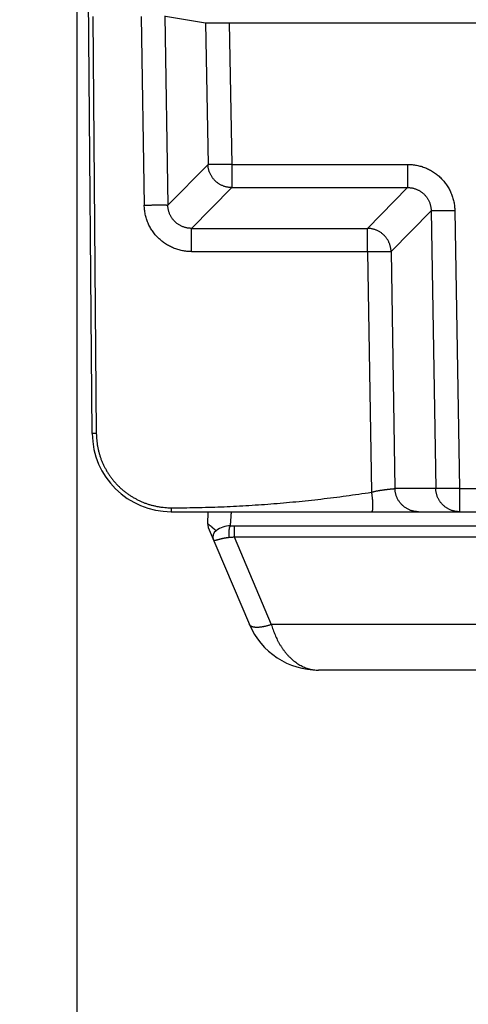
# Model space of a CAD drawing. Header units: inches. Extents: x 0 to 34, y 0 to 22.
# Tile 3 of 80: x 15.055 to 15.623, y 2.956 to 4.205. Entities that reach past the tile are written whole.
import ezdxf

# ---------------------------------------------------------------- set-up
doc = ezdxf.new("R2010")
doc.units = ezdxf.units.IN
doc.header["$LTSCALE"] = 1.87
doc.header["$MEASUREMENT"] = 0
doc.layers.get('0').update_dxf_attribs({"linetype": 'CONTINUOUS'})
doc.layers.add('DIMENSIONS', color=7, linetype='CONTINUOUS')
doc.styles.get("Standard").update_dxf_attribs({"font": 'txt', "width": 0.8})
doc.dimstyles.new('DIMSTYLE_1', dxfattribs={"dimtxt": 0.125, "dimasz": 0.18, "dimexe": 0.18, "dimexo": 0.0625, "dimgap": 0.09, "dimtad": 0, "dimtih": 1, "dimtoh": 1, "dimdec": 3, "dimzin": 4, "dimdsep": 46, "dimtxsty": 'STANDARD', "dimblk": '_FILLED', "dimblk1": '_FILLED', "dimblk2": '_FILLED', "dimcen": 0.09, "dimadec": 0, "dimazin": 0, "dimtp": 0.01, "dimtm": 0.01, "dimtfac": 1, "dimtdec": 3, "dimtofl": 0, "dimtmove": 0, "dimatfit": 3, "dimldrblk": '_FILLED', "dimfxl": 1, "dimtolj": 1, "dimtzin": 4, "dimarcsym": 0})

# ---------------------------------------------------------------- blocks, each defined once
blk = doc.blocks.new('*D15')
at = {"layer": 'DIMENSIONS', "color": 2, "linetype": 'CONTINUOUS'}
blk.add_line((16.8618, 3.7971), (16.8618, 2.6892), dxfattribs=at)
at = {"layer": 'DIMENSIONS', "color": 2, "linetype": 'CONTINUOUS', "width": 0.8}
for s, p in [(']', (16.9243, 2.5267)), ('44.06', (16.9243, 2.0267)), ('[', (16.9243, 1.9267)), ('1.734', (16.9243, 1.3017))]:
    blk.add_text(s, height=0.125, rotation=90, dxfattribs=at).set_placement(p)
blk = doc.blocks.new('_FILLED')
at = {"color": 0, "linetype": 'BYBLOCK'}
blk.add_solid([(0, 0), (-1, 0.1736), (-1, -0.1736)], dxfattribs=at)
blk = doc.blocks.new('*D17')
at = {"layer": 'DIMENSIONS', "color": 2, "linetype": 'CONTINUOUS'}
blk.add_line((15.1273, 5.8359), (15.1273, 2.6892), dxfattribs=at)
at = {"layer": 'DIMENSIONS', "color": 2, "linetype": 'CONTINUOUS', "width": 0.8}
for s, p in [(']', (15.1898, 2.5267)), ('0', (15.1898, 2.4267)), ('[', (15.1898, 2.3267)), ('.000', (15.1898, 1.8017))]:
    blk.add_text(s, height=0.125, rotation=90, dxfattribs=at).set_placement(p)

msp = doc.modelspace()

# ---------------------------------------------------------------- linework, layer by layer
at = {"color": 7, "linetype": 'CONTINUOUS'}
for p, q in [((15.1467, 3.6798), (15.1272, 5.9062)), ((15.2385, 4.2096), (15.2425, 3.9696)), ((15.2394, 4.2094), (15.2903, 4.201)), ((15.1472, 4.2087), (15.1518, 3.6798)), ((15.2086, 4.2087), (15.2125, 3.9696)), ((15.2903, 4.201), (15.2933, 4.0213)), ((15.3203, 4.2007), (15.3233, 4.0213)), ((15.3203, 4.2007), (18.4033, 4.2007)), ((15.2933, 4.0213), (15.2425, 3.9696)), ((15.3233, 4.0213), (15.3233, 3.9919)), ((15.3233, 4.0213), (15.5462, 4.0213)), ((15.5462, 4.0213), (15.5462, 3.9919)), ((15.3233, 3.9919), (15.2724, 3.9401)), ((15.3233, 3.9919), (15.5462, 3.9919)), ((15.4953, 3.9401), (15.5462, 3.9919)), ((15.5252, 3.9107), (15.5761, 3.9624)), ((15.5761, 3.9624), (15.5819, 3.6102)), ((15.606, 3.9624), (15.6119, 3.6102)), ((15.2724, 3.9107), (15.2724, 3.9401)), ((15.2724, 3.9401), (15.4953, 3.9401)), ((15.4953, 3.9107), (15.4953, 3.9401)), ((15.2724, 3.9107), (15.4953, 3.9107)), ((15.4953, 3.9107), (15.5003, 3.6054)), ((15.5252, 3.9107), (15.5302, 3.6102)), ((15.5819, 3.6102), (15.5302, 3.6102)), ((15.6119, 3.6102), (15.6119, 3.5807)), ((15.6119, 3.6102), (15.6343, 3.6102)), ((15.2466, 3.5857), (15.2466, 3.5807)), ((15.2466, 3.5807), (15.649, 3.5807)), ((15.2929, 3.5649), (15.2934, 3.5807)), ((15.2937, 3.5607), (15.3459, 3.4376)), ((15.3218, 3.5627), (18.4018, 3.5627)), ((15.3263, 3.5627), (15.3263, 3.5488)), ((15.3263, 3.5488), (15.3735, 3.4376)), ((15.3263, 3.5488), (18.3973, 3.5488)), ((18.2902, 3.3797), (15.4333, 3.3797))]:
    msp.add_line(p, q, dxfattribs=at)
for centre, radius, start, end in [((15.2466, 3.6807), 0.1, 180.5, 270), ((15.3029, 3.5646), 0.01, 178, 203), ((15.3218, 3.5327), 0.03, 90, 127.3167), ((15.3096, 3.5486), 0.01, 127.3169, 203), ((15.4333, 3.4747), 0.095, 202.9827, 270)]:
    msp.add_arc(centre, radius, start, end, dxfattribs=at)
for points, knots in [([(15.2903, 4.201), (15.2904, 4.201), (15.2905, 4.201), (15.2907, 4.2009), (15.2911, 4.2009), (15.2915, 4.2009), (15.2921, 4.2009), (15.2927, 4.2009), (15.2935, 4.2009), (15.2943, 4.2009), (15.2952, 4.2008), (15.2962, 4.2008), (15.2973, 4.2008), (15.2984, 4.2008), (15.2997, 4.2008), (15.301, 4.2008), (15.3023, 4.2008), (15.3038, 4.2008), (15.3052, 4.2008), (15.3068, 4.2008), (15.3084, 4.2007), (15.31, 4.2007), (15.3117, 4.2007), (15.3133, 4.2007), (15.3151, 4.2007), (15.3168, 4.2007), (15.3185, 4.2007), (15.3197, 4.2007), (15.3203, 4.2007)], [0, 0, 0, 0, 0.004796, 0.012981, 0.024521, 0.03937, 0.057513, 0.078866, 0.103328, 0.130876, 0.161394, 0.194728, 0.230832, 0.269584, 0.310783, 0.35433, 0.400127, 0.44794, 0.497596, 0.549031, 0.601995, 0.656251, 0.711745, 0.768237, 0.825444, 0.883292, 0.941577, 1, 1, 1, 1]), ([(15.3233, 4.0213), (15.3227, 4.0213), (15.3216, 4.0213), (15.3199, 4.0213), (15.3182, 4.0213), (15.3166, 4.0212), (15.3149, 4.0212), (15.3133, 4.0212), (15.3118, 4.0212), (15.3102, 4.0212), (15.3087, 4.0212), (15.3073, 4.0212), (15.3059, 4.0212), (15.3045, 4.0211), (15.3033, 4.0211), (15.302, 4.0211), (15.3009, 4.0211), (15.2998, 4.0212), (15.2988, 4.0212), (15.2978, 4.0212), (15.297, 4.0212), (15.2962, 4.0212), (15.2955, 4.0212), (15.2949, 4.0212), (15.2944, 4.0212), (15.294, 4.0213), (15.2937, 4.0213), (15.2935, 4.0213), (15.2933, 4.0213), (15.2933, 4.0213)], [0, 0, 0, 0, 0.056188, 0.112209, 0.167905, 0.223106, 0.277621, 0.331251, 0.383825, 0.435188, 0.485175, 0.53363, 0.5804, 0.625331, 0.668286, 0.709129, 0.747729, 0.783967, 0.817726, 0.848901, 0.877393, 0.903113, 0.92598, 0.945922, 0.962877, 0.976795, 0.987634, 0.995369, 1, 1, 1, 1]), ([(15.3233, 3.9919), (15.3227, 3.9919), (15.3215, 3.9919), (15.3198, 3.9921), (15.3181, 3.9923), (15.3164, 3.9927), (15.3148, 3.9931), (15.3131, 3.9937), (15.3115, 3.9943), (15.31, 3.995), (15.3084, 3.9958), (15.307, 3.9967), (15.3056, 3.9977), (15.3042, 3.9988), (15.3029, 3.9999), (15.3017, 4.0011), (15.3005, 4.0024), (15.2994, 4.0037), (15.2984, 4.0051), (15.2975, 4.0066), (15.2967, 4.0081), (15.2959, 4.0097), (15.2952, 4.0112), (15.2947, 4.0129), (15.2942, 4.0145), (15.2938, 4.0162), (15.2935, 4.0179), (15.2934, 4.0196), (15.2933, 4.0208), (15.2933, 4.0213)], [0, 0, 0, 0, 0.036948, 0.073907, 0.110896, 0.147917, 0.184961, 0.222005, 0.259046, 0.296092, 0.333143, 0.370199, 0.407259, 0.444318, 0.481378, 0.518439, 0.5555, 0.59256, 0.629619, 0.666675, 0.703728, 0.740778, 0.777825, 0.814867, 0.851904, 0.888936, 0.925963, 0.962984, 1, 1, 1, 1]), ([(15.5462, 4.0213), (15.5471, 4.0213), (15.5491, 4.0213), (15.5519, 4.0211), (15.5548, 4.0207), (15.5577, 4.0203), (15.5605, 4.0196), (15.5633, 4.0189), (15.5661, 4.018), (15.5688, 4.0169), (15.5715, 4.0158), (15.5741, 4.0145), (15.5766, 4.0131), (15.5791, 4.0115), (15.5815, 4.0099), (15.5838, 4.0081), (15.586, 4.0062), (15.5882, 4.0042), (15.5902, 4.0021), (15.5921, 3.9999), (15.5939, 3.9976), (15.5956, 3.9953), (15.5972, 3.9928), (15.5987, 3.9903), (15.6, 3.9877), (15.6012, 3.9851), (15.6023, 3.9823), (15.6033, 3.9796), (15.6041, 3.9768), (15.6047, 3.9739), (15.6053, 3.9711), (15.6057, 3.9682), (15.6059, 3.9653), (15.606, 3.9634), (15.606, 3.9624)], [0, 0, 0, 0, 0.03087, 0.061861, 0.092953, 0.124125, 0.155354, 0.186619, 0.217898, 0.249168, 0.280429, 0.311706, 0.343005, 0.374299, 0.405575, 0.436852, 0.468145, 0.499443, 0.530733, 0.562021, 0.593318, 0.624633, 0.655968, 0.687307, 0.71862, 0.749918, 0.781248, 0.812624, 0.844014, 0.875385, 0.906703, 0.937932, 0.969042, 1, 1, 1, 1]), ([(15.5462, 3.9919), (15.5468, 3.9919), (15.5479, 3.9919), (15.5496, 3.9917), (15.5513, 3.9915), (15.553, 3.9912), (15.5547, 3.9907), (15.5563, 3.9902), (15.5579, 3.9896), (15.5595, 3.9888), (15.561, 3.988), (15.5625, 3.9871), (15.5639, 3.9862), (15.5653, 3.9851), (15.5666, 3.984), (15.5678, 3.9828), (15.5689, 3.9815), (15.57, 3.9802), (15.571, 3.9788), (15.5719, 3.9773), (15.5728, 3.9758), (15.5735, 3.9742), (15.5742, 3.9726), (15.5747, 3.971), (15.5752, 3.9693), (15.5756, 3.9676), (15.5758, 3.9659), (15.576, 3.9642), (15.5761, 3.963), (15.5761, 3.9624)], [0, 0, 0, 0, 0.03716, 0.074264, 0.111315, 0.14832, 0.185285, 0.222214, 0.259115, 0.295992, 0.332854, 0.369704, 0.406551, 0.4434, 0.480257, 0.517127, 0.554017, 0.590933, 0.627879, 0.664861, 0.701884, 0.738952, 0.776073, 0.813248, 0.850479, 0.887769, 0.925118, 0.962528, 1, 1, 1, 1]), ([(15.2125, 3.9696), (15.2131, 3.9696), (15.2142, 3.9696), (15.2159, 3.9697), (15.2175, 3.9697), (15.2192, 3.9697), (15.2208, 3.9697), (15.2224, 3.9698), (15.224, 3.9698), (15.2255, 3.9698), (15.227, 3.9698), (15.2285, 3.9698), (15.2299, 3.9698), (15.2312, 3.9698), (15.2325, 3.9698), (15.2337, 3.9698), (15.2349, 3.9698), (15.236, 3.9698), (15.237, 3.9698), (15.2379, 3.9698), (15.2388, 3.9698), (15.2395, 3.9698), (15.2402, 3.9698), (15.2408, 3.9697), (15.2413, 3.9697), (15.2417, 3.9697), (15.2421, 3.9697), (15.2423, 3.9696), (15.2424, 3.9696), (15.2425, 3.9696)], [0, 0, 0, 0, 0.056269, 0.112358, 0.168092, 0.223294, 0.277789, 0.331406, 0.383975, 0.435329, 0.485308, 0.533752, 0.580508, 0.62543, 0.668375, 0.709207, 0.747798, 0.784026, 0.817776, 0.848943, 0.877427, 0.903139, 0.926, 0.945936, 0.962887, 0.9768, 0.987637, 0.99537, 1, 1, 1, 1]), ([(15.2724, 3.9107), (15.2714, 3.9107), (15.2695, 3.9107), (15.2666, 3.9109), (15.2637, 3.9113), (15.2608, 3.9118), (15.258, 3.9124), (15.2551, 3.9132), (15.2524, 3.9141), (15.2497, 3.9151), (15.247, 3.9163), (15.2444, 3.9176), (15.2419, 3.919), (15.2394, 3.9205), (15.237, 3.9222), (15.2347, 3.924), (15.2325, 3.9259), (15.2304, 3.9278), (15.2283, 3.9299), (15.2264, 3.9321), (15.2246, 3.9344), (15.2229, 3.9368), (15.2213, 3.9392), (15.2199, 3.9417), (15.2185, 3.9443), (15.2173, 3.9469), (15.2162, 3.9496), (15.2153, 3.9524), (15.2145, 3.9552), (15.2138, 3.958), (15.2133, 3.9609), (15.2129, 3.9638), (15.2126, 3.9667), (15.2125, 3.9686), (15.2125, 3.9696)], [0, 0, 0, 0, 0.031249, 0.062524, 0.093799, 0.125056, 0.156301, 0.18754, 0.218771, 0.249994, 0.281211, 0.312423, 0.34363, 0.374835, 0.406039, 0.437242, 0.468446, 0.499653, 0.530862, 0.562077, 0.593296, 0.624523, 0.655757, 0.687, 0.718253, 0.749516, 0.780789, 0.812075, 0.843374, 0.874681, 0.906003, 0.937343, 0.968684, 1, 1, 1, 1]), ([(15.2724, 3.9401), (15.2718, 3.9401), (15.2706, 3.9402), (15.2689, 3.9403), (15.2672, 3.9405), (15.2655, 3.9409), (15.2638, 3.9413), (15.2622, 3.9419), (15.2606, 3.9425), (15.259, 3.9432), (15.2575, 3.944), (15.256, 3.9449), (15.2546, 3.9459), (15.2533, 3.9469), (15.252, 3.9481), (15.2508, 3.9493), (15.2496, 3.9505), (15.2485, 3.9519), (15.2475, 3.9533), (15.2466, 3.9547), (15.2458, 3.9563), (15.245, 3.9578), (15.2444, 3.9594), (15.2438, 3.961), (15.2433, 3.9627), (15.243, 3.9644), (15.2427, 3.9661), (15.2425, 3.9679), (15.2425, 3.969), (15.2425, 3.9696)], [0, 0, 0, 0, 0.037178, 0.074306, 0.111389, 0.14843, 0.185431, 0.222396, 0.259328, 0.29623, 0.333107, 0.369964, 0.40681, 0.443652, 0.480497, 0.517352, 0.554224, 0.591119, 0.628044, 0.665006, 0.702011, 0.739067, 0.776175, 0.813337, 0.850556, 0.88783, 0.925163, 0.962552, 1, 1, 1, 1]), ([(15.606, 3.9624), (15.6055, 3.9624), (15.6043, 3.9624), (15.6027, 3.9624), (15.601, 3.9623), (15.5994, 3.9623), (15.5977, 3.9623), (15.5961, 3.9623), (15.5945, 3.9623), (15.593, 3.9623), (15.5915, 3.9622), (15.5901, 3.9622), (15.5887, 3.9622), (15.5873, 3.9622), (15.586, 3.9622), (15.5848, 3.9622), (15.5837, 3.9622), (15.5826, 3.9622), (15.5816, 3.9622), (15.5806, 3.9622), (15.5798, 3.9623), (15.579, 3.9623), (15.5783, 3.9623), (15.5777, 3.9623), (15.5772, 3.9623), (15.5768, 3.9623), (15.5765, 3.9624), (15.5762, 3.9624), (15.5761, 3.9624), (15.5761, 3.9624)], [0, 0, 0, 0, 0.056269, 0.112359, 0.168092, 0.223294, 0.27779, 0.331407, 0.383976, 0.43533, 0.485308, 0.533752, 0.580509, 0.625431, 0.668376, 0.709208, 0.747799, 0.784027, 0.817777, 0.848943, 0.877427, 0.90314, 0.926, 0.945936, 0.962887, 0.976801, 0.987637, 0.99537, 1, 1, 1, 1]), ([(15.5252, 3.9107), (15.5252, 3.9113), (15.5252, 3.9124), (15.525, 3.9141), (15.5247, 3.9158), (15.5243, 3.9175), (15.5239, 3.9192), (15.5233, 3.9208), (15.5226, 3.9224), (15.5219, 3.9239), (15.521, 3.9254), (15.5201, 3.9269), (15.5191, 3.9283), (15.518, 3.9296), (15.5169, 3.9309), (15.5156, 3.9321), (15.5144, 3.9332), (15.513, 3.9343), (15.5116, 3.9353), (15.5101, 3.9362), (15.5086, 3.937), (15.507, 3.9377), (15.5054, 3.9384), (15.5038, 3.9389), (15.5021, 3.9393), (15.5004, 3.9397), (15.4987, 3.9399), (15.497, 3.9401), (15.4959, 3.9401), (15.4953, 3.9401)], [0, 0, 0, 0, 0.037009, 0.074023, 0.111043, 0.148069, 0.185099, 0.222134, 0.259174, 0.296217, 0.333264, 0.370313, 0.407365, 0.444418, 0.481473, 0.518527, 0.555582, 0.592635, 0.629687, 0.666736, 0.703783, 0.740826, 0.777866, 0.814901, 0.851931, 0.888957, 0.925977, 0.962991, 1, 1, 1, 1]), ([(15.4953, 3.9107), (15.4959, 3.9107), (15.497, 3.9107), (15.4987, 3.9107), (15.5003, 3.9108), (15.502, 3.9108), (15.5036, 3.9108), (15.5052, 3.9108), (15.5068, 3.9108), (15.5083, 3.9109), (15.5098, 3.9109), (15.5113, 3.9109), (15.5127, 3.9109), (15.514, 3.9109), (15.5153, 3.9109), (15.5165, 3.9109), (15.5177, 3.9109), (15.5188, 3.9109), (15.5198, 3.9109), (15.5207, 3.9109), (15.5216, 3.9109), (15.5223, 3.9108), (15.523, 3.9108), (15.5236, 3.9108), (15.5241, 3.9108), (15.5245, 3.9108), (15.5248, 3.9107), (15.5251, 3.9107), (15.5252, 3.9107), (15.5252, 3.9107)], [0, 0, 0, 0, 0.056279, 0.11238, 0.168125, 0.223337, 0.277843, 0.331469, 0.384047, 0.43541, 0.485395, 0.533846, 0.580608, 0.625534, 0.668482, 0.709316, 0.747907, 0.784133, 0.817883, 0.849047, 0.877525, 0.903229, 0.92608, 0.94601, 0.962954, 0.976853, 0.987668, 0.995381, 1, 1, 1, 1]), ([(15.1518, 3.6798), (15.1516, 3.6798), (15.1513, 3.6798), (15.1509, 3.6798), (15.1504, 3.6798), (15.15, 3.6798), (15.1496, 3.6798), (15.1492, 3.6798), (15.1488, 3.6798), (15.1485, 3.6798), (15.1482, 3.6798), (15.1479, 3.6798), (15.1476, 3.6798), (15.1473, 3.6798), (15.1471, 3.6798), (15.147, 3.6798), (15.1468, 3.6798), (15.1467, 3.6798), (15.1467, 3.6798), (15.1467, 3.6798), (15.1467, 3.6798)], [0, 0, 0, 0, 0.087107, 0.17355, 0.258671, 0.341824, 0.422376, 0.499714, 0.573249, 0.642423, 0.70671, 0.765621, 0.818709, 0.865569, 0.905848, 0.939241, 0.965497, 0.984426, 0.995905, 1, 1, 1, 1]), ([(15.1518, 3.6798), (15.1518, 3.6784), (15.1519, 3.6757), (15.1522, 3.6716), (15.1527, 3.6675), (15.1533, 3.6634), (15.1541, 3.6594), (15.1552, 3.6554), (15.1563, 3.6514), (15.1577, 3.6475), (15.1592, 3.6437), (15.1609, 3.6399), (15.1627, 3.6363), (15.1647, 3.6327), (15.1669, 3.6292), (15.1692, 3.6257), (15.1717, 3.6224), (15.1743, 3.6192), (15.177, 3.6161), (15.1798, 3.6132), (15.1828, 3.6103), (15.1859, 3.6076), (15.1892, 3.6051), (15.1925, 3.6027), (15.1959, 3.6004), (15.1995, 3.5983), (15.2031, 3.5963), (15.2068, 3.5945), (15.2106, 3.5928), (15.2144, 3.5913), (15.2183, 3.59), (15.2223, 3.5889), (15.2263, 3.5879), (15.2303, 3.5871), (15.2344, 3.5865), (15.2385, 3.586), (15.2426, 3.5858), (15.2453, 3.5857), (15.2466, 3.5857)], [0, 0, 0, 0, 0.027758, 0.055539, 0.083329, 0.111118, 0.138907, 0.166698, 0.194488, 0.222277, 0.250067, 0.277856, 0.305646, 0.333435, 0.361224, 0.389012, 0.416801, 0.444589, 0.472377, 0.500165, 0.527953, 0.55574, 0.583527, 0.611314, 0.639101, 0.666887, 0.694673, 0.722459, 0.750245, 0.778031, 0.805816, 0.833603, 0.861388, 0.889165, 0.91695, 0.944752, 0.972476, 1, 1, 1, 1]), ([(15.5003, 3.6054), (15.5009, 3.6056), (15.502, 3.6059), (15.5036, 3.6063), (15.5052, 3.6066), (15.5069, 3.607), (15.5085, 3.6073), (15.5101, 3.6076), (15.5116, 3.6078), (15.5132, 3.6081), (15.5147, 3.6083), (15.5161, 3.6085), (15.5175, 3.6087), (15.5189, 3.6088), (15.5202, 3.609), (15.5214, 3.6092), (15.5226, 3.6093), (15.5237, 3.6094), (15.5247, 3.6095), (15.5256, 3.6096), (15.5265, 3.6097), (15.5273, 3.6098), (15.528, 3.6099), (15.5286, 3.6099), (15.5291, 3.61), (15.5295, 3.6101), (15.5298, 3.6101), (15.53, 3.6101), (15.5302, 3.6102), (15.5302, 3.6102)], [0, 0, 0, 0, 0.055934, 0.111649, 0.167005, 0.22186, 0.276066, 0.329473, 0.381917, 0.433228, 0.483234, 0.531764, 0.578648, 0.623724, 0.666839, 0.707846, 0.746611, 0.783009, 0.816924, 0.848246, 0.876874, 0.902716, 0.92569, 0.945725, 0.962758, 0.976737, 0.98762, 0.995378, 1, 1, 1, 1]), ([(15.5602, 3.5807), (15.5596, 3.5807), (15.5584, 3.5807), (15.5567, 3.5809), (15.555, 3.5811), (15.5533, 3.5815), (15.5517, 3.5819), (15.55, 3.5824), (15.5484, 3.5831), (15.5469, 3.5838), (15.5453, 3.5846), (15.5439, 3.5855), (15.5424, 3.5865), (15.5411, 3.5876), (15.5398, 3.5887), (15.5386, 3.5899), (15.5374, 3.5912), (15.5363, 3.5925), (15.5353, 3.5939), (15.5344, 3.5954), (15.5335, 3.5969), (15.5328, 3.5985), (15.5321, 3.6), (15.5316, 3.6017), (15.5311, 3.6033), (15.5307, 3.605), (15.5305, 3.6067), (15.5303, 3.6084), (15.5302, 3.6096), (15.5302, 3.6102)], [0, 0, 0, 0, 0.037012, 0.074024, 0.111037, 0.148051, 0.185066, 0.222083, 0.259102, 0.296123, 0.333146, 0.370172, 0.4072, 0.444231, 0.481265, 0.518302, 0.555342, 0.592384, 0.62943, 0.666478, 0.703529, 0.740582, 0.777637, 0.814695, 0.851753, 0.888814, 0.925875, 0.962937, 1, 1, 1, 1]), ([(15.6119, 3.6102), (15.6113, 3.6102), (15.6102, 3.6101), (15.6085, 3.6101), (15.6068, 3.6101), (15.6052, 3.6101), (15.6036, 3.6101), (15.6019, 3.61), (15.6004, 3.61), (15.5988, 3.61), (15.5973, 3.61), (15.5959, 3.61), (15.5945, 3.61), (15.5931, 3.61), (15.5919, 3.61), (15.5906, 3.61), (15.5895, 3.61), (15.5884, 3.61), (15.5874, 3.61), (15.5865, 3.61), (15.5856, 3.61), (15.5848, 3.61), (15.5841, 3.61), (15.5835, 3.6101), (15.583, 3.6101), (15.5826, 3.6101), (15.5823, 3.6101), (15.5821, 3.6101), (15.5819, 3.6102), (15.5819, 3.6102)], [0, 0, 0, 0, 0.056173, 0.112181, 0.167871, 0.223071, 0.27759, 0.331222, 0.383798, 0.435162, 0.48515, 0.533608, 0.58038, 0.625313, 0.66827, 0.709114, 0.747717, 0.783956, 0.817717, 0.848894, 0.877387, 0.903108, 0.925976, 0.945919, 0.962876, 0.976794, 0.987633, 0.995369, 1, 1, 1, 1]), ([(15.6119, 3.5807), (15.6113, 3.5807), (15.6101, 3.5807), (15.6084, 3.5809), (15.6067, 3.5811), (15.605, 3.5815), (15.6034, 3.5819), (15.6017, 3.5824), (15.6001, 3.5831), (15.5986, 3.5838), (15.597, 3.5846), (15.5956, 3.5855), (15.5941, 3.5865), (15.5928, 3.5875), (15.5915, 3.5887), (15.5902, 3.5899), (15.5891, 3.5912), (15.588, 3.5925), (15.587, 3.5939), (15.5861, 3.5954), (15.5852, 3.5969), (15.5845, 3.5984), (15.5838, 3.6), (15.5833, 3.6017), (15.5828, 3.6033), (15.5824, 3.605), (15.5821, 3.6067), (15.582, 3.6084), (15.5819, 3.6096), (15.5819, 3.6102)], [0, 0, 0, 0, 0.03694, 0.073887, 0.110863, 0.147872, 0.184903, 0.22193, 0.258951, 0.295975, 0.333003, 0.370036, 0.407074, 0.444112, 0.481153, 0.518198, 0.555245, 0.592296, 0.629349, 0.666405, 0.703464, 0.740525, 0.777589, 0.814654, 0.851721, 0.88879, 0.925859, 0.962929, 1, 1, 1, 1]), ([(15.2466, 3.5857), (15.2572, 3.5857), (15.2782, 3.5859), (15.3097, 3.5868), (15.3413, 3.5884), (15.373, 3.5905), (15.4047, 3.5933), (15.4365, 3.5967), (15.4684, 3.6007), (15.4897, 3.6038), (15.5003, 3.6054)], [0, 0, 0, 0, 0.123731, 0.247581, 0.371709, 0.496265, 0.621312, 0.74689, 0.873088, 1, 1, 1, 1]), ([(15.5003, 3.6054), (15.5004, 3.6049), (15.5006, 3.6039), (15.5008, 3.6025), (15.501, 3.601), (15.5011, 3.5995), (15.5013, 3.5981), (15.5015, 3.5967), (15.5016, 3.5953), (15.5017, 3.594), (15.5018, 3.5927), (15.5018, 3.5914), (15.5019, 3.5902), (15.5019, 3.5891), (15.5019, 3.588), (15.5019, 3.5869), (15.5019, 3.586), (15.5018, 3.5851), (15.5018, 3.5843), (15.5017, 3.5836), (15.5016, 3.5829), (15.5015, 3.5823), (15.5013, 3.5818), (15.5012, 3.5814), (15.501, 3.5811), (15.5008, 3.5809), (15.5006, 3.5807), (15.5004, 3.5807), (15.5003, 3.5807)], [0, 0, 0, 0, 0.05951, 0.118743, 0.177489, 0.235535, 0.292674, 0.348701, 0.403417, 0.456625, 0.508139, 0.557775, 0.60536, 0.650729, 0.693727, 0.734208, 0.772041, 0.807105, 0.839297, 0.86853, 0.894741, 0.917892, 0.937987, 0.955085, 0.969343, 0.981089, 0.990952, 1, 1, 1, 1]), ([(15.3218, 3.5627), (15.3218, 3.5627), (15.3218, 3.5628), (15.3218, 3.5629), (15.3218, 3.5632), (15.3218, 3.5635), (15.3218, 3.5639), (15.3219, 3.5645), (15.3219, 3.5651), (15.322, 3.5658), (15.322, 3.5666), (15.3221, 3.5674), (15.3222, 3.5684), (15.3222, 3.5694), (15.3223, 3.5705), (15.3224, 3.5717), (15.3225, 3.573), (15.3226, 3.5743), (15.3227, 3.5757), (15.3228, 3.5771), (15.3229, 3.5786), (15.323, 3.5798), (15.323, 3.5805), (15.323, 3.5807)], [0, 0, 0, 0, 0.002691, 0.010752, 0.02415, 0.042838, 0.066757, 0.095839, 0.129998, 0.169128, 0.213095, 0.26175, 0.314964, 0.37261, 0.434493, 0.500365, 0.569999, 0.64321, 0.71977, 0.799362, 0.881661, 0.966428, 1, 1, 1, 1]), ([(15.2929, 3.5649), (15.2929, 3.565), (15.2929, 3.5651), (15.293, 3.5652), (15.2931, 3.5652), (15.2933, 3.5651), (15.2936, 3.565), (15.2939, 3.5648), (15.2943, 3.5646), (15.2947, 3.5642), (15.2952, 3.5638), (15.2958, 3.5634), (15.2964, 3.5629), (15.297, 3.5623), (15.2977, 3.5617), (15.2984, 3.5611), (15.2991, 3.5604), (15.2998, 3.5598), (15.3005, 3.5592), (15.3012, 3.5586), (15.3018, 3.5581), (15.3023, 3.5577), (15.3028, 3.5573), (15.3031, 3.557), (15.3033, 3.5568), (15.3035, 3.5566), (15.3036, 3.5566), (15.3036, 3.5566)], [0, 0, 0, 0, 0.011537, 0.020716, 0.030919, 0.045726, 0.066366, 0.093078, 0.125963, 0.16499, 0.209911, 0.260422, 0.316283, 0.377148, 0.442137, 0.509991, 0.579141, 0.647503, 0.713527, 0.775948, 0.833294, 0.883773, 0.925802, 0.95855, 0.98174, 0.995481, 1, 1, 1, 1]), ([(15.3218, 3.5627), (15.3217, 3.5627), (15.3216, 3.5627), (15.3214, 3.5626), (15.3212, 3.5624), (15.3211, 3.5622), (15.3209, 3.562), (15.3208, 3.5617), (15.3206, 3.5613), (15.3205, 3.5609), (15.3203, 3.5605), (15.3202, 3.56), (15.3201, 3.5594), (15.32, 3.5588), (15.3199, 3.5582), (15.3198, 3.5576), (15.3197, 3.5569), (15.3196, 3.5562), (15.3196, 3.5555), (15.3196, 3.5548), (15.3195, 3.554), (15.3195, 3.5533), (15.3195, 3.5525), (15.3195, 3.5518), (15.3195, 3.551), (15.3196, 3.5503), (15.3196, 3.5496), (15.3197, 3.5489), (15.3197, 3.5484), (15.3198, 3.5482)], [0, 0, 0, 0, 0.011382, 0.02389, 0.038367, 0.055332, 0.075064, 0.097686, 0.123228, 0.151653, 0.182878, 0.216783, 0.253221, 0.29202, 0.332991, 0.375925, 0.420599, 0.466778, 0.514216, 0.56266, 0.611848, 0.661513, 0.711388, 0.761201, 0.810682, 0.859564, 0.907581, 0.954477, 1, 1, 1, 1]), ([(15.3004, 3.5447), (15.3005, 3.5446), (15.3005, 3.5445), (15.3008, 3.5444), (15.3011, 3.5443), (15.3014, 3.5443), (15.3019, 3.5444), (15.3025, 3.5445), (15.3031, 3.5446), (15.3038, 3.5448), (15.3045, 3.545), (15.3054, 3.5452), (15.3063, 3.5455), (15.3073, 3.5458), (15.3083, 3.546), (15.3093, 3.5463), (15.3104, 3.5466), (15.3115, 3.5468), (15.3126, 3.5471), (15.3138, 3.5473), (15.315, 3.5475), (15.3161, 3.5477), (15.3173, 3.5479), (15.3185, 3.548), (15.3193, 3.5481), (15.3198, 3.5482)], [0, 0, 0, 0, 0.010242, 0.021995, 0.036866, 0.055706, 0.078895, 0.106582, 0.138731, 0.17517, 0.215629, 0.259752, 0.307141, 0.357369, 0.410013, 0.464678, 0.520988, 0.578625, 0.637304, 0.696722, 0.75663, 0.816892, 0.877498, 0.938511, 1, 1, 1, 1]), ([(15.3198, 3.5482), (15.3203, 3.5482), (15.3214, 3.5483), (15.323, 3.5484), (15.3246, 3.5486), (15.3257, 3.5487), (15.3263, 3.5488)], [0, 0, 0, 0, 0.242822, 0.490873, 0.743501, 1, 1, 1, 1]), ([(15.3735, 3.4376), (15.373, 3.4374), (15.3719, 3.437), (15.3704, 3.4365), (15.3688, 3.436), (15.3672, 3.4356), (15.3657, 3.4352), (15.3642, 3.4349), (15.3627, 3.4346), (15.3613, 3.4344), (15.3599, 3.4342), (15.3585, 3.434), (15.3572, 3.4339), (15.3559, 3.4339), (15.3547, 3.4339), (15.3536, 3.4339), (15.3525, 3.434), (15.3515, 3.4342), (15.3506, 3.4344), (15.3497, 3.4346), (15.3489, 3.4349), (15.3482, 3.4352), (15.3476, 3.4356), (15.347, 3.4361), (15.3465, 3.4365), (15.3462, 3.437), (15.346, 3.4374), (15.3459, 3.4376)], [0, 0, 0, 0, 0.057251, 0.113941, 0.169933, 0.225052, 0.279128, 0.331996, 0.383503, 0.433521, 0.481936, 0.52864, 0.573538, 0.616537, 0.657562, 0.696554, 0.733469, 0.768283, 0.801009, 0.831699, 0.860433, 0.887324, 0.912509, 0.936188, 0.958632, 0.980178, 1, 1, 1, 1]), ([(15.3735, 3.4376), (15.3738, 3.4365), (15.3745, 3.4342), (15.3757, 3.4309), (15.3769, 3.4276), (15.3782, 3.4244), (15.3796, 3.4212), (15.3811, 3.4181), (15.3827, 3.415), (15.3845, 3.412), (15.3863, 3.4091), (15.3882, 3.4063), (15.3902, 3.4036), (15.3924, 3.4009), (15.3946, 3.3984), (15.3969, 3.396), (15.3993, 3.3937), (15.4018, 3.3916), (15.4044, 3.3896), (15.407, 3.3878), (15.4098, 3.3861), (15.4125, 3.3847), (15.4154, 3.3834), (15.4183, 3.3822), (15.4213, 3.3813), (15.4242, 3.3806), (15.4273, 3.3801), (15.4303, 3.3798), (15.4323, 3.3797), (15.4333, 3.3797)], [0, 0, 0, 0, 0.039483, 0.078797, 0.118009, 0.157117, 0.19613, 0.235056, 0.273889, 0.312606, 0.351184, 0.389576, 0.427739, 0.465646, 0.503282, 0.540643, 0.577714, 0.614475, 0.650918, 0.687035, 0.722824, 0.758292, 0.793452, 0.828323, 0.862944, 0.897367, 0.93165, 0.965859, 1, 1, 1, 1]), ([(18.3501, 3.4376), (18.0193, 3.4376), (17.3579, 3.4376), (16.3657, 3.4376), (15.7042, 3.4376), (15.3735, 3.4376)], [0, 0, 0, 0, 0.333333, 0.666667, 1, 1, 1, 1])]:
    msp.add_open_spline(points, degree=3, knots=knots, dxfattribs=at)
msp.add_open_spline([(15.3459, 3.4376), (15.3459, 3.4376), (15.3459, 3.4376), (15.3459, 3.4376)], degree=3, dxfattribs=at)

# ---------------------------------------------------------------- dimensions: what is measured, and where the dimension line sits
at = {"layer": 'DIMENSIONS', "color": 2, "linetype": 'CONTINUOUS'}
for feature_location, offset, origin, picture, middle in [((15.1272908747, 5.8359365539), (0, -3.1467414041), (15.1272908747, 5.8984365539), '*D17', (15.1272908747, 2.2141951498)), ((16.861789, 3.797095), (0, -1.1079), (15.127291, 5.898437), '*D15', (16.861789, 1.964195))]:
    dim = msp.add_ordinate_dim(feature_location=feature_location, offset=offset, dtype=1, origin=origin, dimstyle='DIMSTYLE_1', dxfattribs=at)
    dim.commit()
    dim.dimension.update_dxf_attribs({"geometry": picture, "text_midpoint": middle})

doc.saveas('drawing.dxf')
